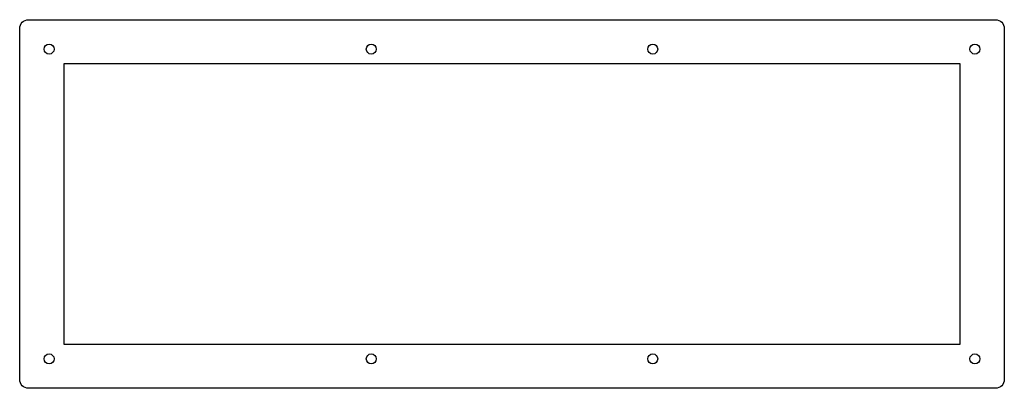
# Model space of a CAD drawing. Header units: millimetres. Extents: x -320 to 15, y -110 to 15.
import ezdxf

# ---------------------------------------------------------------- set-up
doc = ezdxf.new("R2010")
doc.units = ezdxf.units.MM
doc.layers.get('0').update_dxf_attribs({"linetype": 'CONTINUOUS'})

msp = doc.modelspace()

# ---------------------------------------------------------------- linework, layer by layer
msp.add_lwpolyline([(-316.8, 15.02), (12, 15.02, -0.414214), (15, 12.03), (15, -107.22, -0.414214), (12, -110.22), (-316.8, -110.22, -0.414214), (-319.8, -107.22), (-319.8, 12.03, -0.414214)], format="xyb", close=True)
msp.add_lwpolyline([(0, 0.02), (-304.8, 0.02), (-304.8, -95.22), (0, -95.22)], close=True)
for centre in [(-309.8, 5.03), (-200.25, 5.03), (-104.55, 5.03), (5, 5.03), (-309.8, -100.23), (-200.25, -100.23), (-104.55, -100.23), (5, -100.23)]:
    msp.add_circle(centre, 1.7)

doc.saveas('drawing.dxf')
